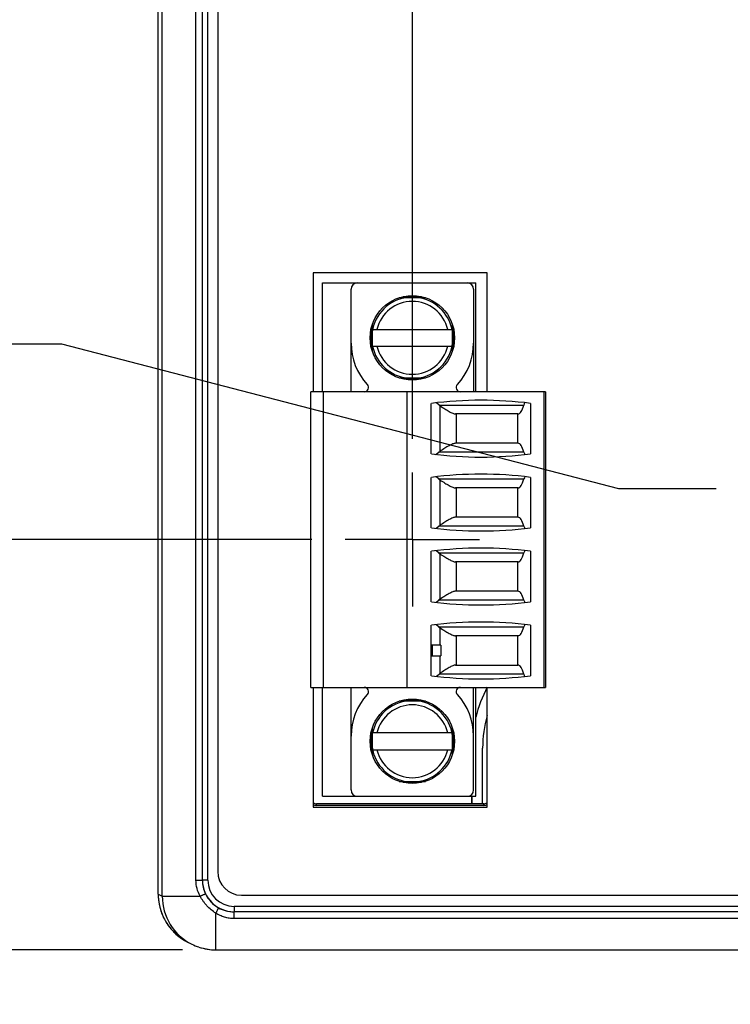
# Model space of a CAD drawing. Header units: inches. Extents: x 0 to 34, y 0 to 22.
# Tile 10 of 51: x 7.3 to 8.6, y 12.4 to 14.3. Entities that reach past the tile are written whole.
import ezdxf

# ---------------------------------------------------------------- set-up
doc = ezdxf.new("R2010")
doc.units = ezdxf.units.IN
doc.header["$LTSCALE"] = 1.87
doc.header["$MEASUREMENT"] = 0
doc.linetypes.add('CENTER', pattern=[0.6, 0.375, -0.075, 0.075, -0.075])
doc.layers.get('0').update_dxf_attribs({"linetype": 'CONTINUOUS'})
for name, color, linetype in [('02___PRT_ALL_AXES', 7, 'CONTINUOUS'), ('COSMETIC', 7, 'CONTINUOUS'), ('DEFAULT_1', 7, 'CENTER'), ('DIMENSIONS', 7, 'CONTINUOUS')]:
    doc.layers.add(name, color=color, linetype=linetype)
doc.styles.get("Standard").update_dxf_attribs({"font": 'txt', "width": 0.8})
doc.dimstyles.new('DIMSTYLE_1', dxfattribs={"dimtxt": 0.125, "dimasz": 0.18, "dimexe": 0.18, "dimexo": 0.0625, "dimgap": 0.09, "dimtad": 0, "dimtih": 1, "dimtoh": 1, "dimdec": 3, "dimzin": 4, "dimdsep": 46, "dimtxsty": 'STANDARD', "dimblk": '_FILLED', "dimblk1": '_FILLED', "dimblk2": '_FILLED', "dimcen": 0.09, "dimadec": 0, "dimazin": 0, "dimtp": 0.001, "dimtm": 0.001, "dimtfac": 1, "dimtdec": 3, "dimtofl": 0, "dimtmove": 0, "dimatfit": 3, "dimldrblk": '_FILLED', "dimfxl": 1, "dimtolj": 1, "dimtzin": 4, "dimarcsym": 0})

# ---------------------------------------------------------------- blocks, each defined once
blk = doc.blocks.new('*D1')
at = {"layer": 'DIMENSIONS', "color": 2, "linetype": 'CONTINUOUS'}
blk.add_line((7.6255, 12.5181), (6.8929, 12.5181), dxfattribs=at)
at = {"layer": 'DIMENSIONS', "color": 2, "linetype": 'CONTINUOUS', "insert": (6.8304, 12.5806), "char_height": 0.125, "width": 1.325, "attachment_point": 3, "line_spacing_factor": 0.9}
blk.add_mtext('3.438{\\Ftxt.shx;\\W1.000000;\\H0.125000; }[87.32]', dxfattribs=at)
blk = doc.blocks.new('_FILLED')
at = {"color": 0, "linetype": 'BYBLOCK'}
blk.add_solid([(0, 0), (-1, 0.174), (-1, -0.174)], dxfattribs=at)
blk = doc.blocks.new('*D21')
at = {"layer": 'DIMENSIONS', "color": 2, "linetype": 'CONTINUOUS'}
blk.add_line((8.8084, 13.4396), (8.8084, 16.6435), dxfattribs=at)
at = {"layer": 'DIMENSIONS', "color": 2, "linetype": 'CONTINUOUS', "insert": (8.7459, 16.706), "char_height": 0.125, "width": 1.325, "attachment_point": 1, "rotation": 90, "line_spacing_factor": 0.9}
blk.add_mtext('1.228{\\Ftxt.shx;\\W1.000000;\\H0.125000; }[31.19]', dxfattribs=at)
blk = doc.blocks.new('*D22')
at = {"layer": 'DIMENSIONS', "color": 2, "linetype": 'CONTINUOUS'}
blk.add_line((9.4474, 13.5647), (9.4474, 16.6435), dxfattribs=at)
at = {"layer": 'DIMENSIONS', "color": 2, "linetype": 'CONTINUOUS', "insert": (9.3849, 16.706), "char_height": 0.125, "width": 1.325, "attachment_point": 1, "rotation": 90, "line_spacing_factor": 0.9}
blk.add_mtext('1.867{\\Ftxt.shx;\\W1.000000;\\H0.125000; }[47.42]', dxfattribs=at)
blk = doc.blocks.new('*D23')
at = {"layer": 'DIMENSIONS', "color": 2, "linetype": 'CONTINUOUS'}
blk.add_line((8.0544, 13.4703), (8.0544, 16.6435), dxfattribs=at)
at = {"layer": 'DIMENSIONS', "color": 2, "linetype": 'CONTINUOUS', "insert": (7.9919, 16.706), "char_height": 0.125, "width": 1.225, "attachment_point": 1, "rotation": 90, "line_spacing_factor": 0.9}
blk.add_mtext('.474{\\Ftxt.shx;\\W1.000000;\\H0.125000; }[12.04]', dxfattribs=at)
blk = doc.blocks.new('*D24')
at = {"layer": 'DIMENSIONS', "color": 2, "linetype": 'CONTINUOUS'}
blk.add_line((7.8668, 13.2827), (6.8929, 13.2827), dxfattribs=at)
at = {"layer": 'DIMENSIONS', "color": 2, "linetype": 'CONTINUOUS', "insert": (6.8304, 13.3452), "char_height": 0.125, "width": 1.225, "attachment_point": 3, "line_spacing_factor": 0.9}
blk.add_mtext('2.673{\\Ftxt.shx;\\W1.000000;\\H0.125000; }[67.9]', dxfattribs=at)
blk = doc.blocks.new('*D25')
at = {"layer": 'DIMENSIONS', "color": 2, "linetype": 'CONTINUOUS'}
for p, q in [((7.4006, 13.6471), (6.8929, 13.6471)), ((8.4395, 13.3771), (7.4006, 13.6471)), ((8.6208, 13.3771), (8.4395, 13.3771))]:
    blk.add_line(p, q, dxfattribs=at)
at = {"layer": 'DIMENSIONS', "color": 2, "linetype": 'CONTINUOUS', "insert": (6.8304, 13.7096), "char_height": 0.125, "width": 1.225, "attachment_point": 3, "line_spacing_factor": 0.9}
blk.add_mtext('2.579{\\Ftxt.shx;\\W1.000000;\\H0.125000; }[65.5]', dxfattribs=at)

msp = doc.modelspace()

# ---------------------------------------------------------------- linework, layer by layer
at = {"color": 7, "linetype": 'CONTINUOUS'}
for p, q in [((7.588, 12.6181), (7.588, 15.856)), ((7.5804, 12.6219), (7.5804, 15.8522)), ((7.5804, 12.6219), (7.5804, 15.8522)), ((7.6509, 12.6479), (7.6509, 15.8189)), ((7.6629, 12.6479), (7.6629, 15.8189)), ((7.673, 12.6479), (7.673, 15.8189)), ((7.6916, 15.808), (7.6916, 12.6641)), ((7.887, 13.5583), (7.887, 13.7611)), ((7.887, 13.7611), (8.1724, 13.7611)), ((7.9401, 13.5583), (7.9401, 13.7493)), ((8.1685, 13.7493), (8.1685, 13.5583)), ((8.1724, 13.5583), (8.1724, 13.7611)), ((8.0789, 13.7335), (8.0297, 13.7335)), ((8.0372, 13.7355), (8.0714, 13.7355)), ((7.9775, 13.6412), (7.9775, 13.6762)), ((7.9795, 13.6833), (7.9795, 13.6342)), ((7.9802, 13.6745), (8.1284, 13.6745)), ((8.1291, 13.6342), (8.1291, 13.6833)), ((8.1311, 13.6762), (8.1311, 13.6412)), ((7.9802, 13.643), (8.1284, 13.643)), ((8.0297, 13.5839), (8.0789, 13.5839)), ((8.0714, 13.582), (8.0372, 13.582)), ((7.8653, 13.0072), (7.8653, 13.5583)), ((8.3023, 13.5583), (7.8653, 13.5583)), ((7.8889, 13.0072), (7.8889, 13.5583)), ((8.0445, 13.0072), (8.0445, 13.5583)), ((8.3004, 13.0072), (8.3004, 13.5583)), ((8.3023, 13.5583), (8.3023, 13.0072)), ((8.0897, 13.4424), (8.0897, 13.5365)), ((8.1041, 13.5335), (8.0992, 13.5373)), ((8.1041, 13.5335), (8.2623, 13.5335)), ((8.106, 13.4473), (8.106, 13.5321)), ((8.2748, 13.5365), (8.2748, 13.4424)), ((8.2513, 13.5168), (8.1348, 13.5168)), ((8.1358, 13.5168), (8.1358, 13.4621)), ((8.2512, 13.4621), (8.2512, 13.5168)), ((8.2514, 13.4621), (8.1346, 13.4621)), ((8.0988, 13.4416), (8.1034, 13.4454)), ((8.2624, 13.4454), (8.1034, 13.4454)), ((8.0897, 13.3046), (8.0897, 13.3987)), ((8.1034, 13.3957), (8.0988, 13.3995)), ((8.2748, 13.3987), (8.2748, 13.3046)), ((8.1034, 13.3957), (8.2624, 13.3957)), ((8.106, 13.3095), (8.106, 13.3937)), ((8.2514, 13.379), (8.1346, 13.379)), ((8.1358, 13.379), (8.1358, 13.3243)), ((8.2512, 13.3243), (8.2512, 13.379)), ((8.2514, 13.3243), (8.1346, 13.3243)), ((8.0988, 13.3038), (8.1034, 13.3076)), ((8.2624, 13.3076), (8.1034, 13.3076)), ((8.0897, 13.1668), (8.0897, 13.2609)), ((8.1034, 13.2579), (8.0988, 13.2617)), ((8.1034, 13.2579), (8.2624, 13.2579)), ((8.106, 13.1717), (8.106, 13.2559)), ((8.2748, 13.2609), (8.2748, 13.1668)), ((8.2514, 13.2412), (8.1346, 13.2412)), ((8.1358, 13.2412), (8.1358, 13.1865)), ((8.2512, 13.1865), (8.2512, 13.2412)), ((8.2514, 13.1865), (8.1346, 13.1865)), ((8.0988, 13.166), (8.1034, 13.1698)), ((8.2624, 13.1698), (8.1034, 13.1698)), ((8.0897, 13.029), (8.0897, 13.1231)), ((8.1034, 13.1201), (8.0988, 13.1239)), ((8.2748, 13.1231), (8.2748, 13.029)), ((8.1034, 13.1201), (8.2624, 13.1201)), ((8.106, 13.0859), (8.106, 13.1182)), ((8.2514, 13.1034), (8.1346, 13.1034)), ((8.1358, 13.1034), (8.1358, 13.0487)), ((8.2512, 13.0487), (8.2512, 13.1034)), ((8.0899, 13.0662), (8.0899, 13.0859)), ((8.1075, 13.0859), (8.0899, 13.0859)), ((8.0917, 13.0662), (8.0917, 13.0859)), ((8.1075, 13.0859), (8.1075, 13.0662)), ((8.0899, 13.0662), (8.1075, 13.0662)), ((8.106, 13.0334), (8.106, 13.0662)), ((8.1348, 13.0487), (8.2513, 13.0487)), ((8.0992, 13.0282), (8.1041, 13.032)), ((8.2623, 13.032), (8.1041, 13.032)), ((7.8653, 13.0072), (8.3023, 13.0072)), ((7.887, 12.8044), (7.887, 13.0072)), ((7.9401, 12.8162), (7.9401, 13.0072)), ((8.1685, 12.8162), (8.1685, 13.0072)), ((8.1724, 12.8044), (8.1724, 13.0072)), ((8.0789, 12.9816), (8.0297, 12.9816)), ((8.0372, 12.9835), (8.0714, 12.9835)), ((7.9775, 12.8893), (7.9775, 12.9243)), ((7.9795, 12.9313), (7.9795, 12.8822)), ((8.1284, 12.9225), (7.9802, 12.9225)), ((8.1291, 12.8822), (8.1291, 12.9313)), ((8.1311, 12.9243), (8.1311, 12.8893)), ((7.9802, 12.891), (8.1284, 12.891)), ((8.0297, 12.832), (8.0789, 12.832)), ((8.0714, 12.83), (8.0372, 12.83)), ((7.8758, 12.7873), (7.8758, 12.7903)), ((8.1873, 12.7903), (7.8758, 12.7903)), ((7.887, 12.8044), (8.1724, 12.8044)), ((8.1873, 12.7873), (8.1873, 12.7903)), ((8.1873, 12.7873), (7.8758, 12.7873)), ((7.6509, 12.6479), (7.6629, 12.6479)), ((7.673, 12.6479), (7.663, 12.6479)), ((7.5804, 12.6219), (7.588, 12.6181)), ((7.5804, 12.6219), (7.5804, 12.6219)), ((7.588, 12.6181), (7.6586, 12.6181)), ((7.7356, 12.62), (9.9365, 12.62)), ((7.7218, 12.5991), (7.7218, 12.5891)), ((9.9429, 12.5991), (7.7218, 12.5991)), ((7.7218, 12.5764), (7.7218, 12.589)), ((9.9429, 12.589), (7.7218, 12.589)), ((7.688, 12.5181), (7.688, 12.5865)), ((9.9429, 12.5764), (7.7218, 12.5764)), ((7.6357, 12.5325), (7.6432, 12.5287))]:
    msp.add_line(p, q, dxfattribs=at)
for points in [[(7.6562, 12.5233), (7.6583, 12.5227), (7.677, 12.5187), (7.688, 12.5181)], [(7.688, 12.5181), (10.034, 12.5181), (10.043, 12.5181), (10.0518, 12.5181), (10.0604, 12.5181), (10.0687, 12.5181), (10.0768, 12.5181), (10.0847, 12.518), (10.0923, 12.518), (10.0996, 12.518), (10.1066, 12.5179), (10.1133, 12.5179), (10.1196, 12.5179), (10.1257, 12.5178), (10.1314, 12.5178), (10.1367, 12.5177), (10.1418, 12.5177), (10.1465, 12.5176), (10.1508, 12.5176), (10.1548, 12.5175), (10.1585, 12.5175)]]:
    msp.add_lwpolyline(points, dxfattribs=at)
for centre in [(8.0543, 13.6587), (8.0543, 12.9068)]:
    msp.add_circle(centre, 0.0787, dxfattribs=at)
for centre, radius, start, end in [((7.9519, 13.7493), 0.0118, 90, 180), ((8.1567, 13.7493), 0.0118, 0, 90), ((8.0543, 13.6587), 0.0758, 97.1317, 171.6498), ((8.0543, 13.6587), 0.0679, 13.408, 166.592), ((8.0543, 13.6587), 0.0758, 11.993, 82.3243), ((8.0543, 13.649), 0.1142, 180, 222.7041), ((8.0543, 13.6587), 0.0758, 191.993, 262.8683), ((8.0543, 13.6587), 0.0679, 193.408, 346.592), ((8.0543, 13.6587), 0.0758, 277.6757, 351.6511), ((8.0543, 13.649), 0.1142, 317.2959, 360), ((7.9646, 13.5662), 0.00787, 270, 42.7041), ((8.144, 13.5662), 0.00787, 137.2959, 270), ((8.1823, 12.8147), 0.7277, 82.6956, 97.3044), ((8.0376, 13.4564), 0.1017, 52.7334, 53.004), ((8.12, 13.5534), 0.0255, 231.3823, 236.8255), ((8.1823, 14.1642), 0.7277, 262.6956, 277.3044), ((8.0371, 13.5195), 0.0993, 308.1305, 308.3912), ((8.1196, 13.426), 0.0253, 122.445, 129.925), ((8.1823, 12.6769), 0.7277, 82.6956, 97.3044), ((8.0371, 13.3216), 0.0993, 51.6087, 51.8695), ((8.1196, 13.4151), 0.0253, 230.075, 237.555), ((8.1823, 14.0264), 0.7277, 262.6956, 277.3044), ((8.1196, 13.2882), 0.0253, 122.445, 129.925), ((8.0371, 13.3817), 0.0993, 308.1305, 308.3912), ((8.1823, 12.5391), 0.7277, 82.6956, 97.3044), ((8.0371, 13.1838), 0.0993, 51.6087, 51.8695), ((8.1196, 13.2773), 0.0253, 230.075, 237.555), ((8.1823, 13.8886), 0.7277, 262.6956, 277.3044), ((8.0371, 13.2439), 0.0993, 308.1305, 308.3912), ((8.1196, 13.1504), 0.0253, 122.445, 129.925), ((8.1823, 12.4013), 0.7277, 82.6956, 97.3044), ((8.0371, 13.046), 0.0993, 51.6087, 51.8695), ((8.1196, 13.1395), 0.0253, 230.075, 237.555), ((8.1823, 13.7508), 0.7277, 262.6956, 277.3044), ((8.12, 13.0121), 0.0255, 123.1745, 128.6177), ((8.0376, 13.1091), 0.1017, 306.996, 307.2665), ((8.0543, 12.9165), 0.1142, 137.2959, 180), ((7.9646, 12.9993), 0.00787, 317.2959, 90), ((8.144, 12.9993), 0.00787, 90, 222.7041), ((8.0543, 12.9165), 0.1142, 0, 42.7041), ((8.0543, 12.9068), 0.0758, 97.1317, 168.007), ((8.0543, 12.9068), 0.0679, 13.408, 166.592), ((8.0543, 12.9068), 0.0758, 8.3489, 81.6068), ((8.0543, 12.9068), 0.0758, 188.3502, 262.8683), ((8.0543, 12.9068), 0.0679, 193.408, 346.592), ((8.0543, 12.9068), 0.0758, 278.3932, 348.007), ((7.9519, 12.8162), 0.0118, 180, 270), ((8.1567, 12.8162), 0.0118, 270, 360), ((7.8758, 12.8003), 0.00999, 233.9986, 252.0202), ((7.8758, 12.8003), 0.01, 252.0515, 269.9659), ((8.1873, 12.8003), 0.01, 269.9967, 305.9949), ((7.8758, 12.8003), 0.013, 238.3972, 267.9367), ((7.8758, 12.8001), 0.0128, 267.9224, 270.0044), ((8.1873, 12.8001), 0.0128, 269.9937, 272.0776), ((8.1873, 12.8003), 0.013, 272.0638, 301.6027), ((7.7356, 12.6641), 0.0441, 180, 270), ((7.7218, 12.6478), 0.059, 179.9963, 205.5025), ((7.7218, 12.6479), 0.0588, 180, 270), ((7.7218, 12.6479), 0.0488, 180, 270), ((7.6806, 12.6219), 0.1002, 180.0011, 190.9746), ((7.6802, 12.6219), 0.0998, 180.0015, 182.5523), ((7.6804, 12.6219), 0.1, 182.5446, 243.4369), ((7.688, 12.6181), 0.1, 179.991, 243.4354), ((7.7217, 12.6478), 0.0588, 205.5149, 240.633), ((7.6802, 12.6218), 0.0998, 190.9799, 194.1933), ((7.6805, 12.6219), 0.1, 194.1931, 201.9322), ((7.7218, 12.6479), 0.059, 240.6564, 270.0077), ((7.6804, 12.6219), 0.1, 201.9368, 206.0593), ((7.6806, 12.622), 0.1002, 206.0595, 212.8613), ((7.6803, 12.6218), 0.0999, 212.8688, 217.3612), ((7.6805, 12.622), 0.1001, 217.3618, 223.7834), ((7.6804, 12.6218), 0.0999, 223.7894, 228.4592), ((7.6805, 12.622), 0.1001, 228.46, 234.6877), ((7.6804, 12.6219), 0.1, 234.6983, 243.4354), ((7.688, 12.6183), 0.1001, 243.4416, 251.4535), ((7.688, 12.6181), 0.1, 251.462, 270.0061)]:
    msp.add_arc(centre, radius, start, end, dxfattribs=at)
for centre, major_axis, start_param, end_param in [((8.2513, 13.5759), (0, 0.0591), -3.141593, -2.370847), ((8.2681, 13.5109), (0, 0.0315), 0.545915, 0.770746), ((8.2514, 13.403), (0, 0.0591), -0.770746, 0), ((8.2683, 13.468), (0, 0.0315), -3.912338, -3.688548), ((8.2683, 13.3731), (0, 0.0315), 0.546955, 0.770746), ((8.2514, 13.4381), (0, 0.0591), -3.141593, -2.370847), ((8.2514, 13.2652), (0, 0.0591), -0.770746, 0), ((8.2683, 13.3302), (0, 0.0315), -3.912338, -3.688548), ((8.2514, 13.3003), (0, 0.0591), -3.141593, -2.370847), ((8.2683, 13.2353), (0, 0.0315), 0.546955, 0.770746), ((8.2514, 13.1274), (0, 0.0591), -0.770746, 0), ((8.2683, 13.1924), (0, 0.0315), -3.912338, -3.688548), ((8.2683, 13.0975), (0, 0.0315), 0.546955, 0.770746), ((8.2514, 13.1625), (0, 0.0591), -3.141593, -2.370847), ((8.2513, 12.9896), (0, 0.0591), -0.770746, 0), ((8.2681, 13.0546), (0, 0.0315), -3.912338, -3.687508)]:
    msp.add_ellipse(centre, major_axis=major_axis, ratio=0.266667, start_param=start_param, end_param=end_param, dxfattribs=at)
for points, knots in [([(8.106, 13.5321), (8.109, 13.5301), (8.1146, 13.5264), (8.1225, 13.5216), (8.1283, 13.5185), (8.1323, 13.5171), (8.1341, 13.5168), (8.1348, 13.5168)], [0, 0, 0, 0, 0.326645, 0.612391, 0.841473, 0.929997, 1, 1, 1, 1]), ([(8.1346, 13.4621), (8.1339, 13.4621), (8.1322, 13.4618), (8.1282, 13.4604), (8.1223, 13.4574), (8.1146, 13.4528), (8.109, 13.4492), (8.106, 13.4473)], [0, 0, 0, 0, 0.071197, 0.16044, 0.389734, 0.674653, 1, 1, 1, 1]), ([(8.106, 13.3937), (8.109, 13.3919), (8.1146, 13.3883), (8.1223, 13.3836), (8.1282, 13.3807), (8.1322, 13.3793), (8.1339, 13.379), (8.1346, 13.379)], [0, 0, 0, 0, 0.325345, 0.610261, 0.839562, 0.928804, 1, 1, 1, 1]), ([(8.1346, 13.3243), (8.1339, 13.3243), (8.1322, 13.324), (8.1282, 13.3226), (8.1223, 13.3196), (8.1146, 13.315), (8.109, 13.3114), (8.106, 13.3095)], [0, 0, 0, 0, 0.071197, 0.16044, 0.389734, 0.674653, 1, 1, 1, 1]), ([(8.106, 13.2559), (8.109, 13.2541), (8.1146, 13.2505), (8.1223, 13.2459), (8.1282, 13.2429), (8.1322, 13.2415), (8.1339, 13.2412), (8.1346, 13.2412)], [0, 0, 0, 0, 0.325345, 0.610261, 0.839562, 0.928804, 1, 1, 1, 1]), ([(8.1346, 13.1865), (8.1339, 13.1865), (8.1322, 13.1862), (8.1282, 13.1848), (8.1223, 13.1818), (8.1146, 13.1772), (8.109, 13.1736), (8.106, 13.1717)], [0, 0, 0, 0, 0.071197, 0.16044, 0.389734, 0.674653, 1, 1, 1, 1]), ([(8.106, 13.1182), (8.109, 13.1163), (8.1146, 13.1127), (8.1223, 13.1081), (8.1282, 13.1051), (8.1322, 13.1037), (8.1339, 13.1034), (8.1346, 13.1034)], [0, 0, 0, 0, 0.325345, 0.610261, 0.839562, 0.928804, 1, 1, 1, 1]), ([(8.1348, 13.0487), (8.1341, 13.0487), (8.1323, 13.0484), (8.1283, 13.047), (8.1225, 13.0439), (8.1146, 13.039), (8.109, 13.0354), (8.106, 13.0334)], [0, 0, 0, 0, 0.070003, 0.158527, 0.387609, 0.673355, 1, 1, 1, 1]), ([(7.6586, 12.6181), (7.6561, 12.6227), (7.6522, 12.6323), (7.6509, 12.6427), (7.6509, 12.6479)], [0, 0, 0, 0, 0.499808, 1, 1, 1, 1]), ([(7.6586, 12.6181), (7.6592, 12.6184), (7.6604, 12.619), (7.6622, 12.6199), (7.6639, 12.6206), (7.6652, 12.6212), (7.6662, 12.6216), (7.6668, 12.6219), (7.6673, 12.6221), (7.6677, 12.6222), (7.6681, 12.6224), (7.6683, 12.6224), (7.6685, 12.6225), (7.6686, 12.6225), (7.6686, 12.6225), (7.6686, 12.6225)], [0, 0, 0, 0, 0.188171, 0.372332, 0.544006, 0.696129, 0.762851, 0.822335, 0.87394, 0.91718, 0.951589, 0.97681, 0.992754, 0.99734, 1, 1, 1, 1]), ([(7.688, 12.5865), (7.6849, 12.5884), (7.679, 12.5927), (7.6724, 12.599), (7.6676, 12.6045), (7.6632, 12.6103), (7.6603, 12.6149), (7.6586, 12.6181)], [0, 0, 0, 0, 0.249804, 0.499872, 0.624977, 0.750075, 1, 1, 1, 1]), ([(7.688, 12.5865), (7.6883, 12.5871), (7.689, 12.5883), (7.69, 12.5901), (7.6908, 12.5918), (7.6916, 12.5933), (7.6921, 12.5944), (7.6925, 12.5951), (7.6926, 12.5956), (7.6928, 12.5959), (7.6929, 12.5962), (7.6929, 12.5964), (7.6929, 12.5965), (7.6929, 12.5965)], [0, 0, 0, 0, 0.186386, 0.369504, 0.540727, 0.692841, 0.819345, 0.871182, 0.914704, 0.94945, 0.975098, 0.991664, 1, 1, 1, 1]), ([(7.7218, 12.5764), (7.7188, 12.5764), (7.7128, 12.5768), (7.7041, 12.5788), (7.6957, 12.582), (7.6905, 12.5849), (7.688, 12.5865)], [0, 0, 0, 0, 0.25037, 0.500452, 0.750225, 1, 1, 1, 1])]:
    msp.add_open_spline(points, degree=3, knots=knots, dxfattribs=at)
at = {"layer": '02___PRT_ALL_AXES', "color": 7, "linetype": 'CONTINUOUS'}
for p, q in [((7.8691, 13.78), (7.8691, 13.5583)), ((8.1941, 13.78), (7.8691, 13.78)), ((8.1941, 13.5583), (8.1941, 13.78)), ((7.8691, 13.0072), (7.8691, 12.784)), ((8.1941, 12.784), (8.1941, 13.0072)), ((7.8691, 12.784), (8.1941, 12.784))]:
    msp.add_line(p, q, dxfattribs=at)
at = {"layer": 'COSMETIC', "color": 4, "linetype": 'CONTINUOUS'}
for p, q in [((8.1853, 12.7903), (8.1853, 12.894)), ((8.1653, 12.8044), (8.1653, 12.7903)), ((8.1653, 12.7903), (8.1653, 12.8044))]:
    msp.add_line(p, q, dxfattribs=at)
for radius, start, end in [(0.238, 151.5518, 165.9866), (0.238, 151.5554, 165.9947), (0.218, 163.7375, 180)]:
    msp.add_arc((8.4033, 12.894), radius, start, end, dxfattribs=at)
at = {"layer": 'DEFAULT_1', "color": 7, "linetype": 'CENTER'}
for q in [(8.0544, 13.4078), (7.9293, 13.2827), (8.0544, 13.1577), (8.1794, 13.2827)]:
    msp.add_line((8.0544, 13.2827), q, dxfattribs=at)

# ---------------------------------------------------------------- dimensions: what is measured, and where the dimension line sits
at = {"layer": 'DIMENSIONS', "color": 2, "linetype": 'CONTINUOUS'}
for feature_location, offset, dtype, origin, picture, middle in [((8.8084, 13.4396), (0, 3.2039), 1, (7.5804, 15.8522), '*D21', (8.8084, 17.3685)), ((9.4474, 13.5647), (0, 3.0788), 1, (7.5804, 15.8522), '*D22', (9.4474, 17.3685)), ((8.0544, 13.4703), (0, 3.1732), 1, (7.5804, 15.8522), '*D23', (8.0544, 17.3185)), ((7.6255, 12.5181), (-0.7325, 0), 0, (7.688, 15.956), '*D1', (5.8679, 12.5181)), ((7.8668, 13.2827), (-0.9739, 0), 0, (7.688, 15.956), '*D24', (5.9179, 13.2827)), ((8.6208, 13.3771), (-1.7279, 0.27), 0, (7.688, 15.956), '*D25', (5.9179, 13.6471))]:
    dim = msp.add_ordinate_dim(feature_location=feature_location, offset=offset, dtype=dtype, origin=origin, dimstyle='DIMSTYLE_1', dxfattribs=at)
    dim.commit()
    dim.dimension.update_dxf_attribs({"geometry": picture, "text_midpoint": middle})

doc.saveas('drawing.dxf')
